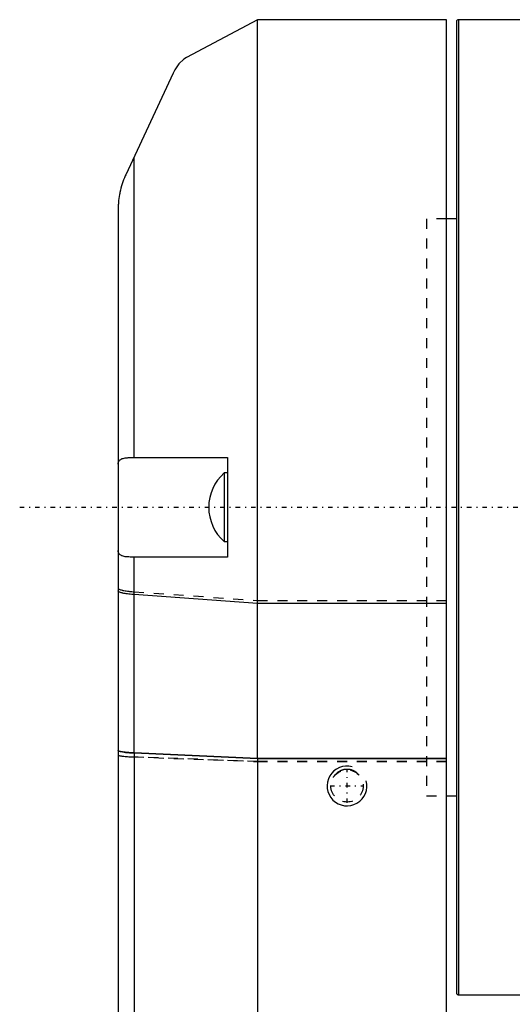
# Model space of a CAD drawing. Extents: x -109 to 109, y -1 to 737.
# Tile 7 of 12: x -109 to -59, y 520 to 619. Entities that reach past the tile are written whole.
import ezdxf

# ---------------------------------------------------------------- set-up
doc = ezdxf.new("R2010")
doc.units = 0
doc.linetypes.add('CENTER', pattern=[1.5, 0.45, -0.5, 0.05, -0.5])
doc.linetypes.add('DASHED', pattern=[2, 1, -1])
for name, color, linetype in [('AM_0', 7, 'CONTINUOUS'), ('AM_10', 7, 'CONTINUOUS'), ('AM_3', 7, 'DASHED'), ('AM_7', 7, 'CENTER')]:
    doc.layers.add(name, color=color, linetype=linetype)

msp = doc.modelspace()

# ---------------------------------------------------------------- linework, layer by layer
at = {"layer": 'AM_0', "color": 7, "linetype": 'CONTINUOUS'}
for p, q in [((-85, 619), (-92.13, 615.209)), ((-66, 619), (-85, 619)), ((-85, 544.742), (-85, 619)), ((-66, 514.88), (-66, 619)), ((-65, 618.8), (-65, 521.2)), ((-40.389, 619), (-64.8, 619)), ((-64.8, 619), (-64.8, 521)), ((-93.47, 613.629), (-98.24, 603.4)), ((-97.408, 575), (-97.408, 605.183)), ((-99, 600), (-99, 390.247)), ((-65, 599), (-66, 599)), ((-97.591, 575), (-88, 575)), ((-88, 575), (-88, 565)), ((-88, 573.45), (-88.343, 573.45)), ((-88.343, 573.45), (-88.343, 566.55)), ((-88.343, 566.55), (-88, 566.55)), ((-88, 565), (-97.591, 565)), ((-97.408, 545.317), (-97.408, 565)), ((-85, 560.323), (-97.408, 561.224)), ((-66, 560.323), (-85, 560.323)), ((-85, 544.742), (-97.408, 545.317)), ((-97.408, 545.316), (-97.408, 454.998)), ((-97.408, 545.316), (-85, 544.741)), ((-66, 544.742), (-85, 544.742)), ((-85, 544.741), (-85, 381)), ((-85, 544.741), (-66, 544.741)), ((-66, 541), (-65, 541)), ((-64.8, 521), (-44.639, 521))]:
    msp.add_line(p, q, dxfattribs=at)
msp.add_lwpolyline([(-99, 545.547), (-98.951, 545.5), (-98.807, 545.455), (-98.572, 545.412), (-98.253, 545.374), (-97.861, 545.342), (-97.408, 545.316)], dxfattribs=at)
for points in [[(-92.13, 615.208, 0), (-92.398, 615.037, 0), (-92.906, 614.578, 0), (-93.317, 613.977, 0), (-93.47, 613.629, 0)], [(-98.24, 603.4, 0), (-98.285, 603.303, 0), (-98.371, 603.106, 0), (-98.452, 602.907, 0), (-98.491, 602.806, 0), (-98.528, 602.704, 0), (-98.599, 602.499, 0), (-98.664, 602.291, 0), (-98.724, 602.08, 0), (-98.778, 601.866, 0), (-98.827, 601.65, 0), (-98.849, 601.541, 0), (-98.87, 601.432, 0), (-98.906, 601.219, 0), (-98.935, 601.016, 0), (-98.957, 600.824, 0), (-98.974, 600.645, 0), (-98.985, 600.479, 0), (-98.99, 600.401, 0), (-98.993, 600.327, 0), (-98.998, 600.189, 0), (-98.999, 600.116, 0), (-98.999, 600.096, 0), (-99, 600.077, 0), (-99, 600.067, 0), (-99, 600.058, 0), (-99, 600.028, 0), (-99, 600.01, 0), (-99, 600.007, 0), (-99, 600.004, 0), (-99, 600.003, 0), (-99, 600.003, 0), (-99, 600.003, 0), (-99, 600.002, 0), (-99, 600.002, 0), (-99, 600.002, 0), (-99, 600.002, 0), (-99, 600.002, 0), (-99, 600.001, 0), (-99, 600.001, 0), (-99, 600.001, 0), (-99, 600.001, 0), (-99, 600.001, 0), (-99, 600.001, 0), (-99, 600.001, 0), (-99, 600.001, 0), (-99, 600.001, 0), (-99, 600.001, 0), (-99, 600.001, 0), (-99, 600.001, 0), (-99, 600.001, 0), (-99, 600.001, 0), (-99, 600.001, 0), (-99, 600.001, 0), (-99, 600.001, 0), (-99, 600.001, 0), (-99, 600.001, 0), (-99, 600.001, 0), (-99, 600.001, 0), (-99, 600.001, 0), (-99, 600.001, 0), (-99, 600.001, 0), (-99, 600.001, 0), (-99, 600.001, 0), (-99, 600.001, 0), (-99, 600.001, 0), (-99, 600, 0), (-99, 600, 0), (-99, 600, 0), (-99, 600, 0), (-99, 600, 0), (-99, 600, 0), (-99, 600, 0), (-99, 600, 0), (-99, 600, 0), (-99, 600, 0), (-99, 600, 0), (-99, 600, 0), (-99, 600, 0), (-99, 600, 0), (-99, 600, 0), (-99, 600, 0), (-99, 600, 0), (-99, 600, 0), (-99, 600, 0), (-99, 600, 0), (-99, 600, 0), (-99, 600, 0), (-99, 600, 0), (-99, 600, 0), (-99, 600, 0), (-99, 600, 0), (-99, 600, 0), (-99, 600, 0), (-99, 600, 0), (-99, 600, 0), (-99, 600, 0), (-99, 600, 0), (-99, 600, 0), (-99, 600, 0), (-99, 600, 0), (-99, 600, 0), (-99, 600, 0), (-99, 600, 0), (-99, 600, 0), (-99, 600, 0), (-99, 600, 0), (-99, 600, 0), (-99, 600, 0), (-99, 600, 0), (-99, 600, 0), (-99, 600, 0), (-99, 600, 0)], [(-99, 574.339, 0), (-98.999, 574.382, 0), (-98.99, 574.462, 0), (-98.973, 574.536, 0), (-98.961, 574.571, 0), (-98.947, 574.604, 0), (-98.912, 574.667, 0), (-98.867, 574.724, 0), (-98.813, 574.775, 0), (-98.749, 574.82, 0), (-98.677, 574.859, 0), (-98.637, 574.876, 0), (-98.596, 574.892, 0), (-98.506, 574.92, 0), (-98.408, 574.943, 0), (-98.301, 574.962, 0), (-98.187, 574.976, 0), (-98.066, 574.986, 0), (-98.002, 574.99, 0), (-97.938, 574.994, 0), (-97.804, 574.998, 0), (-97.664, 575, 0), (-97.591, 575, 0)], [(-97.591, 565, 0), (-97.664, 565, 0), (-97.804, 565.002, 0), (-97.938, 565.006, 0), (-98.003, 565.01, 0), (-98.066, 565.014, 0), (-98.188, 565.024, 0), (-98.302, 565.038, 0), (-98.408, 565.057, 0), (-98.507, 565.08, 0), (-98.597, 565.108, 0), (-98.638, 565.124, 0), (-98.678, 565.142, 0), (-98.75, 565.181, 0), (-98.813, 565.226, 0), (-98.867, 565.277, 0), (-98.912, 565.334, 0), (-98.947, 565.396, 0), (-98.962, 565.43, 0), (-98.973, 565.465, 0), (-98.991, 565.539, 0), (-98.999, 565.619, 0), (-99, 565.661, 0)], [(-97.408, 561.224, 0), (-97.488, 561.23, 0), (-97.642, 561.243, 0), (-97.789, 561.257, 0), (-97.861, 561.265, 0), (-97.931, 561.273, 0), (-98.065, 561.29, 0), (-98.192, 561.308, 0), (-98.311, 561.327, 0), (-98.422, 561.346, 0), (-98.524, 561.367, 0), (-98.572, 561.378, 0), (-98.617, 561.389, 0), (-98.7, 561.411, 0), (-98.774, 561.434, 0), (-98.838, 561.458, 0), (-98.891, 561.482, 0), (-98.934, 561.507, 0), (-98.951, 561.519, 0), (-98.966, 561.532, 0), (-98.988, 561.557, 0), (-98.999, 561.582, 0), (-99, 561.595, 0)], [(-97.408, 545.317, 0), (-97.487, 545.321, 0), (-97.641, 545.329, 0), (-97.789, 545.338, 0), (-97.861, 545.343, 0), (-97.931, 545.348, 0), (-98.065, 545.359, 0), (-98.192, 545.37, 0), (-98.311, 545.382, 0), (-98.422, 545.394, 0), (-98.524, 545.407, 0), (-98.572, 545.414, 0), (-98.617, 545.42, 0), (-98.7, 545.434, 0), (-98.774, 545.449, 0), (-98.838, 545.463, 0), (-98.891, 545.478, 0), (-98.934, 545.494, 0), (-98.951, 545.501, 0), (-98.966, 545.509, 0), (-98.988, 545.525, 0), (-98.999, 545.541, 0), (-99, 545.548, 0)]]:
    msp.add_polyline3d(points, dxfattribs=at)
for centre, radius, start, end in [((-64.8, 618.8), 0.2, 90, 180), ((-85.303, 569.998), 4.6, 131.36621, 179.9713), ((-85.303, 570.002), 4.6, 180.0287, 228.63379), ((-64.8, 521.2), 0.2, 180, 270)]:
    msp.add_arc(centre, radius, start, end, dxfattribs=at)
at = {"layer": 'AM_10', "color": 7, "linetype": 'CONTINUOUS'}
msp.add_arc((-76, 542), 2, 75, 15, dxfattribs=at)
at = {"layer": 'AM_3', "color": 6, "linetype": 'DASHED'}
for p, q in [((-66, 599), (-68, 599)), ((-68, 599), (-68, 541)), ((-68, 599), (-68, 541)), ((-97.408, 561.515), (-85, 560.636)), ((-97.408, 545.316), (-97.408, 561.224)), ((-85, 560.636), (-66, 560.636)), ((-85, 544.741), (-85, 560.323)), ((-97.408, 544.916), (-85, 544.455)), ((-85, 544.453), (-97.408, 544.914)), ((-85, 544.455), (-66, 544.455)), ((-66, 544.453), (-85, 544.453)), ((-68, 541), (-66, 541))]:
    msp.add_line(p, q, dxfattribs=at)
msp.add_lwpolyline([(-99, 545.098), (-98.951, 545.061), (-98.807, 545.025), (-98.572, 544.991), (-98.253, 544.96), (-97.861, 544.934), (-97.408, 544.914)], dxfattribs=at)
for points in [[(-99, 561.876, 0), (-98.999, 561.864, 0), (-98.988, 561.839, 0), (-98.966, 561.815, 0), (-98.951, 561.802, 0), (-98.934, 561.79, 0), (-98.891, 561.766, 0), (-98.838, 561.743, 0), (-98.774, 561.72, 0), (-98.7, 561.697, 0), (-98.617, 561.675, 0), (-98.572, 561.665, 0), (-98.524, 561.654, 0), (-98.422, 561.634, 0), (-98.311, 561.615, 0), (-98.192, 561.596, 0), (-98.065, 561.579, 0), (-97.931, 561.562, 0), (-97.861, 561.555, 0), (-97.789, 561.547, 0), (-97.642, 561.533, 0), (-97.488, 561.52, 0), (-97.408, 561.515, 0)], [(-99, 545.101, 0), (-98.999, 545.095, 0), (-98.988, 545.082, 0), (-98.967, 545.07, 0), (-98.952, 545.063, 0), (-98.934, 545.057, 0), (-98.89, 545.044, 0), (-98.836, 545.032, 0), (-98.775, 545.021, 0), (-98.704, 545.01, 0), (-98.621, 544.999, 0), (-98.575, 544.993, 0), (-98.527, 544.988, 0), (-98.422, 544.977, 0), (-98.31, 544.967, 0), (-98.192, 544.958, 0), (-98.071, 544.949, 0), (-97.939, 544.941, 0), (-97.869, 544.937, 0), (-97.797, 544.933, 0), (-97.645, 544.926, 0), (-97.488, 544.919, 0), (-97.408, 544.916, 0)], [(-74.812, 543.103, 0), (-74.82, 543.113, 0), (-74.836, 543.131, 0), (-74.852, 543.15, 0), (-74.86, 543.159, 0), (-74.868, 543.168, 0), (-74.885, 543.186, 0), (-74.902, 543.203, 0), (-74.919, 543.221, 0), (-74.937, 543.238, 0), (-74.955, 543.255, 0), (-74.964, 543.264, 0), (-74.973, 543.272, 0), (-74.992, 543.289, 0), (-75.011, 543.305, 0), (-75.03, 543.321, 0), (-75.049, 543.337, 0), (-75.069, 543.353, 0), (-75.079, 543.36, 0), (-75.09, 543.368, 0), (-75.11, 543.383, 0), (-75.131, 543.397, 0), (-75.141, 543.405, 0), (-75.152, 543.412, 0), (-75.173, 543.426, 0), (-75.195, 543.439, 0), (-75.206, 543.446, 0), (-75.217, 543.453, 0), (-75.239, 543.465, 0), (-75.261, 543.478, 0), (-75.284, 543.49, 0), (-75.306, 543.502, 0), (-75.329, 543.513, 0), (-75.341, 543.519, 0), (-75.352, 543.524, 0), (-75.376, 543.535, 0), (-75.399, 543.545, 0), (-75.423, 543.555, 0), (-75.447, 543.565, 0), (-75.471, 543.574, 0), (-75.483, 543.578, 0), (-75.495, 543.583, 0), (-75.519, 543.591, 0), (-75.543, 543.599, 0), (-75.568, 543.606, 0), (-75.592, 543.613, 0), (-75.617, 543.62, 0), (-75.629, 543.623, 0), (-75.642, 543.626, 0), (-75.666, 543.632, 0), (-75.691, 543.637, 0), (-75.716, 543.642, 0), (-75.741, 543.646, 0), (-75.766, 543.65, 0), (-75.778, 543.652, 0), (-75.79, 543.654, 0), (-75.815, 543.657, 0), (-75.84, 543.66, 0), (-75.865, 543.663, 0), (-75.89, 543.665, 0), (-75.914, 543.666, 0), (-75.927, 543.667, 0), (-75.939, 543.667, 0), (-75.963, 543.668, 0), (-75.988, 543.668, 0), (-76, 543.669, 0), (-76.012, 543.668, 0), (-76.037, 543.668, 0), (-76.061, 543.667, 0), (-76.073, 543.667, 0), (-76.086, 543.666, 0), (-76.11, 543.665, 0), (-76.135, 543.663, 0), (-76.16, 543.66, 0), (-76.185, 543.657, 0), (-76.21, 543.654, 0), (-76.222, 543.652, 0), (-76.234, 543.65, 0), (-76.259, 543.646, 0), (-76.284, 543.642, 0), (-76.309, 543.637, 0), (-76.334, 543.632, 0), (-76.358, 543.626, 0), (-76.371, 543.623, 0), (-76.383, 543.62, 0), (-76.408, 543.613, 0), (-76.432, 543.606, 0), (-76.457, 543.599, 0), (-76.481, 543.591, 0), (-76.505, 543.583, 0), (-76.517, 543.578, 0), (-76.529, 543.574, 0), (-76.553, 543.565, 0), (-76.577, 543.555, 0), (-76.601, 543.545, 0), (-76.624, 543.535, 0), (-76.648, 543.524, 0), (-76.659, 543.519, 0), (-76.671, 543.513, 0), (-76.694, 543.502, 0), (-76.716, 543.49, 0), (-76.739, 543.478, 0), (-76.761, 543.465, 0), (-76.783, 543.453, 0), (-76.794, 543.446, 0), (-76.805, 543.439, 0), (-76.827, 543.426, 0), (-76.848, 543.412, 0), (-76.859, 543.405, 0), (-76.869, 543.397, 0), (-76.89, 543.383, 0), (-76.91, 543.368, 0), (-76.921, 543.36, 0), (-76.931, 543.353, 0), (-76.951, 543.337, 0), (-76.97, 543.321, 0), (-76.989, 543.305, 0), (-77.008, 543.289, 0), (-77.027, 543.272, 0), (-77.036, 543.264, 0), (-77.045, 543.255, 0), (-77.063, 543.238, 0), (-77.081, 543.221, 0), (-77.098, 543.203, 0), (-77.115, 543.186, 0), (-77.132, 543.168, 0), (-77.14, 543.159, 0), (-77.148, 543.15, 0), (-77.164, 543.131, 0), (-77.18, 543.113, 0), (-77.188, 543.103, 0)]]:
    msp.add_polyline3d(points, dxfattribs=at)
msp.add_circle((-76, 542), 1.621, dxfattribs=at)
at = {"layer": 'AM_7', "color": 4, "linetype": 'CENTER'}
for p, q in [((-108.9, 570), (108.9, 570)), ((-76, 540.298), (-76, 543.702)), ((-77.702, 542), (-74.298, 542))]:
    msp.add_line(p, q, dxfattribs=at)

doc.saveas('drawing.dxf')
